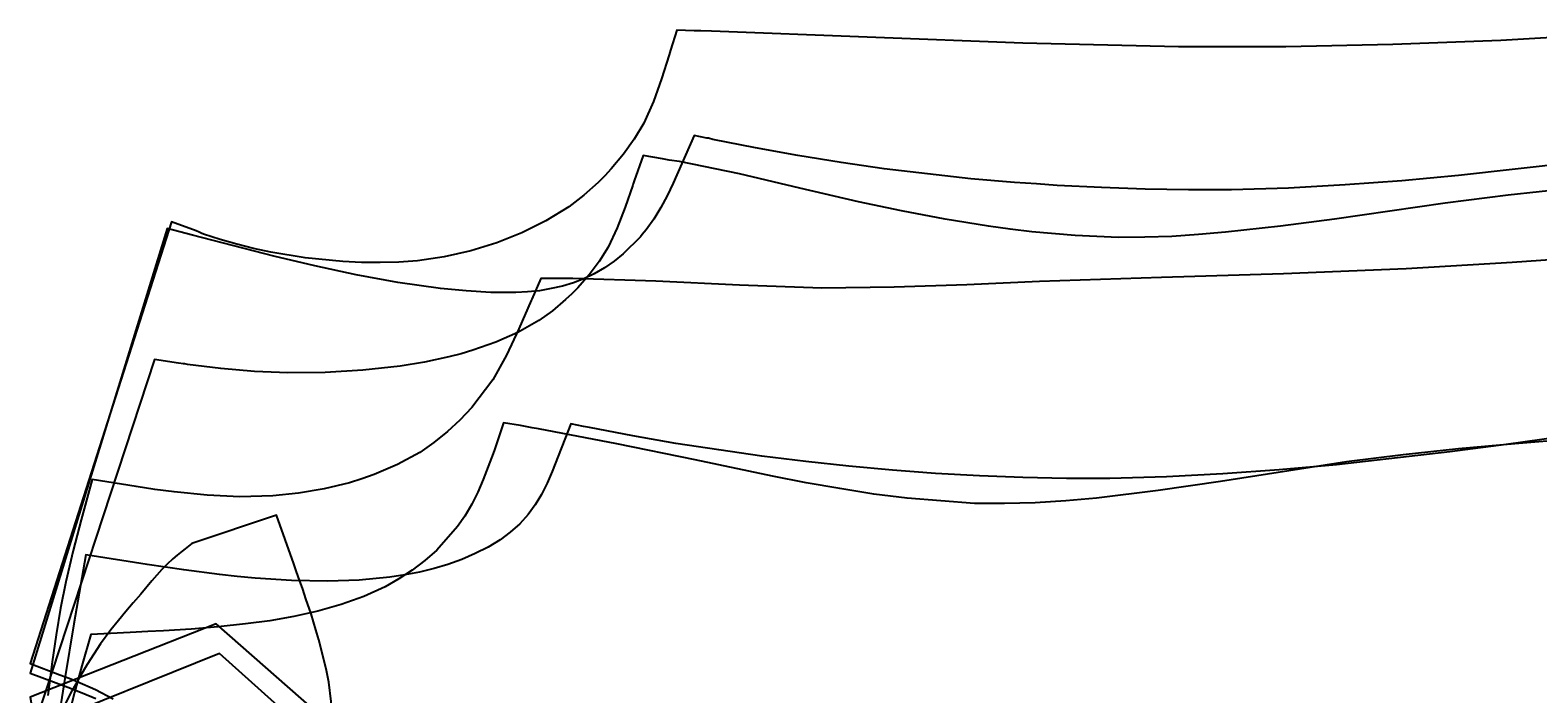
# Model space of a CAD drawing. Header units: millimetres. Extents: x 0 to 1298, y -1 to 755.
# Tile 163 of 169: x 0 to 575, y 495 to 748. Entities that reach past the tile are written whole.
import ezdxf

# ---------------------------------------------------------------- set-up
doc = ezdxf.new("R2010")
doc.units = ezdxf.units.MM
doc.layers.add('1', color=7, linetype='Continuous')
doc.layers.add('19', color=7, linetype='Continuous')

# ---------------------------------------------------------------- blocks, each defined once
blk = doc.blocks.new('PART024')
at = {"layer": '1'}
blk.add_lwpolyline([(128.7, 153), (128, 156.4), (126.9, 161.9), (125.2, 171.2), (124.2, 176.9), (122.5, 187.1), (121.3, 196), (120.3, 206.1), (119.8, 214.2), (119.5, 219.9), (119.2, 225.8), (118.9, 233.3), (118.4, 241.2), (118.3, 243.3), (118.2, 245.9), (118.1, 248.2), (117.9, 250.4), (117.9, 252.3), (117.8, 253.6), (117.8, 256.6), (118, 260.2), (118.1, 262.4), (118.2, 264.8), (118.4, 267.3), (118.5, 269.4), (118.9, 277.3), (119.3, 284.9), (119.9, 296.5), (120.5, 304.5), (121.5, 314.6), (122.8, 323.5), (124.5, 333.7), (125.5, 339.4), (127.3, 348.7), (128.4, 354.2), (129.1, 357.6), (132, 370), (134.1, 377.2), (137.9, 389), (142.3, 401), (144.2, 405.9), (146.7, 412.4), (149.5, 419.4), (156, 435.7), (72.3, 510.8), (0.9, 482.1), (4.7, 461.9), (5.3, 459.1), (6, 454.9), (6.9, 450.5), (7.6, 446.4), (8.3, 442.4), (9.3, 437.1), (10.3, 430.8), (11.4, 423.4), (12.2, 416.5), (12.8, 410.6), (13.4, 403), (13.8, 398.3), (14.1, 393.1), (14.2, 387.6), (14.1, 384.3), (13.8, 379.7), (13.4, 375), (12.4, 368), (11.7, 364), (11, 359.9), (10, 354.5), (9, 349), (8.2, 343.4), (7.6, 339), (7, 334.7), (6.3, 329.2), (5.7, 325), (4.6, 315.4), (3.7, 305.6), (3.5, 301.1), (3.5, 300.1), (3.2, 295.4), (2.7, 284.4), (2.3, 276.3), (2, 269.3), (1.8, 262.6), (1.7, 256), (1.7, 252.7), (1.8, 251.9), (1.9, 241.8), (2.2, 234.8), (2.5, 226.8), (3.1, 215.7), (3.3, 211), (3.3, 210), (3.4, 208.3), (3.5, 205.6), (4.4, 195.7), (5.4, 186.1), (6, 182), (6.7, 176.4), (7.2, 172.1), (7.8, 167.7), (8.6, 162.1), (9.6, 156.5), (10.5, 151.2), (11.3, 147.1), (12, 143.1), (12.9, 136.1), (13.3, 131.4), (13.6, 126.8), (13.6, 118), (13.2, 112.7), (12.8, 108.1), (12.2, 100.5), (11.6, 94.6), (10.7, 87.7), (9.6, 80.3), (8.5, 74), (7.6, 68.7), (6.8, 64.7), (6.1, 60.6), (4.9, 54.7), (4.4, 51.9), (3.9, 49.2), (0, 29), (71.2, 0), (155.3, 74.8), (148.8, 91.1), (147.5, 94.6), (145.5, 99.7), (141.7, 109.5), (137.3, 121.6), (135.4, 127.5), (133.6, 133.4), (131.6, 140.6)], close=True, dxfattribs=at)
at = {"layer": '19'}
blk.add_text('PART024', height=1, dxfattribs=at).set_placement((0, 0))
blk = doc.blocks.new('PART038')
at = {"layer": '1'}
blk.add_lwpolyline([(605.5, 662.6), (565.4, 659.8), (525, 657.5), (478.2, 655.6), (431.6, 654.2), (385.1, 652.6), (357.4, 651.4), (329.7, 650.5), (302.1, 650.1), (270.6, 651.2), (238.7, 652.7), (207, 653.7), (194.8, 653.7), (191.4, 645.9), (191.2, 645.4), (186.5, 634.6), (181.8, 624.5), (176.5, 615.1), (168.5, 604.6), (164, 599.8), (159.2, 595.4), (154, 591.2), (148.7, 587.5), (140.2, 582.9), (131.2, 579), (126.6, 577.4), (121.9, 575.9), (112.2, 573.6), (102.4, 571.9), (92.6, 570.9), (80, 570.6), (67.5, 571.2), (54.9, 572.4), (47.6, 573.4), (40.5, 574.5), (23.6, 577.2), (19.4, 561.8), (16.4, 550.1), (13.6, 538.2), (11.6, 528.1), (9.9, 517.9), (8.4, 507.7), (6.7, 494.8)], dxfattribs=at)
blk = doc.blocks.new('PART044')
at = {"layer": '1'}
blk.add_lwpolyline([(606.4, 747.1), (561.1, 744.5), (519.9, 742.9), (479.1, 742), (438.1, 742), (378.8, 743.5), (260, 748), (255.9, 748.1), (253.3, 748.2), (246.7, 748.4), (244.3, 740.8), (244, 739.9), (243.8, 739), (240.9, 729.9), (237.8, 721.2), (234.1, 713), (230.5, 706.9), (226.4, 701.1), (221.7, 695.5), (219.2, 692.9), (216.7, 690.4), (211.3, 685.5), (205.5, 681.1), (196.8, 675.7), (187.6, 671.2), (178, 667.3), (173.1, 665.8), (168.1, 664.3), (158, 662), (147.8, 660.5), (140.7, 660), (133.6, 659.8), (126.4, 659.8), (119.3, 660.2), (104.9, 661.6), (91.8, 663.8), (85.2, 665.2), (78.8, 666.8), (72.5, 668.6), (66.2, 670.7), (65.2, 671.1), (64.5, 671.4), (63.3, 671.9), (53.9, 675.4), (0, 507), (11.3, 502.7), (14.9, 501.4), (17.9, 500.2), (24.9, 497.1), (31.7, 493.6)], dxfattribs=at)
blk = doc.blocks.new('PART087')
at = {"layer": '1'}
blk.add_lwpolyline([(587.9, 592.5), (566.5, 590.8), (545, 588.8), (523.8, 586.5), (502.2, 583.9), (454.2, 576.4), (430.4, 572.9), (406.8, 570), (395.1, 569), (383.4, 568.3), (371.8, 568), (360.3, 568), (334.6, 570), (321.9, 571.6), (308.9, 573.7), (296.1, 575.9), (283.2, 578.4), (253.7, 584.6), (223.9, 590.8), (194, 596.5), (191.5, 596.9), (187.1, 597.7), (180.6, 598.8), (177.3, 588.9), (177.2, 588.5), (176.7, 587.1), (172.9, 577.1), (170.8, 572.3), (168.5, 567.7), (165.9, 563.2), (163.1, 559.2), (155.1, 550.2), (150.6, 546.3), (145.8, 542.6), (140.7, 539.3), (135.5, 536.3), (127.3, 532.6), (118.6, 529.5), (114.2, 528.2), (109.8, 527), (100.6, 524.9), (91.4, 523.3), (82.1, 522.1), (71.7, 521), (61.4, 520.1), (50.9, 519.5), (44.9, 519.2), (38.1, 518.8), (23.2, 518.1), (19.7, 506.2), (16.9, 496), (14.3, 485.5)], dxfattribs=at)
blk = doc.blocks.new('PART096')
at = {"layer": '1'}
blk.add_lwpolyline([(587.6, 688.1), (563.9, 685.5), (539.9, 682.5), (497.7, 676.4), (477, 673.7), (456.1, 671.4), (445.8, 670.5), (435.6, 669.8), (425.3, 669.5), (415.2, 669.4), (398.7, 670.1), (382.2, 671.6), (373.9, 672.5), (365.7, 673.7), (349.1, 676.4), (332.4, 679.5), (316, 683), (293.7, 688.2), (270.7, 693.6), (247.7, 698.3), (243.8, 698.9), (241.2, 699.4), (233.9, 700.6), (230.5, 691), (230.1, 689.9), (229.9, 689.3), (227, 680.9), (224, 673.1), (220.5, 665.7), (217.1, 660.3), (213.3, 655.1), (208.9, 650.2), (206.7, 647.9), (204.3, 645.7), (199.3, 641.4), (194.1, 637.7), (186.1, 633.2), (177.7, 629.5), (168.9, 626.4), (164.4, 625.1), (159.8, 623.9), (150.5, 621.9), (141.2, 620.4), (126.9, 618.8), (112.6, 617.9), (98.3, 617.8), (85.6, 618.3), (72.8, 619.4), (60, 621), (59, 621.2), (58.5, 621.2), (56.6, 621.5), (47.5, 622.9), (0, 478.6)], dxfattribs=at)
blk = doc.blocks.new('PART143')
at = {"layer": '1'}
blk.add_lwpolyline([(584.9, 593.5), (563.2, 590.5), (541.7, 587.7), (498.4, 582.8), (476.6, 580.9), (455.1, 579.3), (433.5, 578.2), (411.9, 577.5), (395.4, 577.5), (378.8, 577.9), (362.2, 578.6), (345.4, 579.5), (337.3, 580.1), (329, 580.7), (312.3, 582.2), (295.9, 584), (279.2, 586), (262.7, 588.4), (246.3, 590.9), (230, 593.8), (213.4, 597), (211.1, 597.4), (206.3, 598.4), (199.2, 580.2), (197.2, 575.7), (195.1, 571.4), (192.7, 567.5), (190, 563.8), (186.8, 560.3), (183.2, 557.1), (179.3, 554.1), (174.7, 551.4), (169.8, 548.9), (164.7, 546.7), (159.4, 544.8), (154.2, 543.2), (148.6, 541.9), (142.9, 540.8), (137.2, 539.9), (125.5, 538.8), (113.6, 538.4), (99.7, 538.7), (85.9, 539.5), (79, 540.2), (72.2, 540.9), (58.6, 542.7), (44.7, 544.8), (21.3, 548.5), (16.7, 522.2), (13.2, 501.3), (9.9, 480.4)], dxfattribs=at)
blk = doc.blocks.new('PART146')
at = {"layer": '1'}
blk.add_lwpolyline([(588.2, 697.8), (545, 693), (523.3, 691), (501.7, 689.4), (480.1, 688.2), (458.4, 687.5), (441.9, 687.5), (425.4, 687.8), (408.7, 688.4), (391.9, 689.2), (383.9, 689.8), (375.6, 690.4), (358.9, 691.8), (342.4, 693.6), (325.8, 695.6), (309.4, 698), (292.9, 700.6), (276.7, 703.6), (260.5, 706.8), (258.8, 707.2), (258.2, 707.3), (253.4, 708.3), (245.3, 690.1), (243, 685.3), (240.6, 680.8), (237.9, 676.4), (235, 672.3), (234.3, 671.4), (233.5, 670.5), (232.9, 669.7), (226.2, 663.2), (222.8, 660.4), (219.1, 657.8), (215.2, 655.5), (211.2, 653.6), (207.3, 652.1), (203.1, 650.8), (198.8, 649.9), (194.3, 649.1), (189.8, 648.7), (185.3, 648.4), (175.8, 648.4), (166.3, 649), (156.6, 650), (140.3, 652.3), (124.4, 655.2), (108.6, 658.6), (93, 662.3), (62, 670.3), (52.3, 672.8), (0, 503.4), (14.4, 498), (19.9, 495.8), (25.1, 493.7)], dxfattribs=at)
blk = doc.blocks.new('PART182')
at = {"layer": '1'}
blk.add_lwpolyline([(5.4, 469.4), (4.6, 466.1), (3.1, 458), (1.9, 450.1), (1.4, 445.2), (0.8, 438.9), (0.4, 432.6), (0.2, 426.2), (0.2, 423.3), (0, 407.5), (0.1, 396.9), (0.4, 382.2), (0.7, 372.5), (1.1, 348.4), (1.3, 332.7), (1.5, 313.4), (1.6, 305.2), (1.6, 297.2), (1.7, 289.3), (1.7, 273.9), (1.6, 262.1), (1.5, 250), (1.4, 230.6), (1.2, 214.9), (0.8, 190.9), (0.6, 181.2), (0.3, 166.4), (0.2, 155.9), (0.4, 140), (0.5, 137.2), (0.7, 130.8), (1, 124.5), (1.6, 118.2), (2.2, 113.3), (3.3, 105.4), (4.9, 97.3), (5.7, 93.9), (6, 92.9), (7.2, 88.4), (8.6, 83.9), (10.3, 79.5), (11.5, 76.5), (13.8, 71.5), (16.2, 66.8), (19.3, 61.4), (22.1, 56.7), (27.2, 49), (31.2, 43.6), (34.1, 40), (36.9, 36.6), (39.7, 33.3), (42.6, 30), (46.8, 24.9), (50.7, 20.6), (52.7, 18.5), (54.8, 16.6), (56.9, 14.8), (58.1, 13.9), (59.5, 12.8), (62.2, 10.7), (94.4, 0), (101, 18.5), (102.1, 21.7), (102.9, 24.1), (103.8, 26.5), (105.6, 31.8), (109.4, 43.6), (110.5, 47.4), (112.5, 55), (114.2, 63.6), (115.2, 70.9), (115.8, 77.2), (116.2, 83.3), (116.4, 86.8), (116.6, 100.9), (116.5, 114.7), (116.4, 116.9), (116.1, 125.7), (115.4, 140.7), (114.5, 155.5), (112.3, 188), (111.7, 196.5), (111, 207.1), (110.7, 212.2), (110.5, 217.2), (110.2, 222.6), (110, 228), (109.9, 232.6), (109.9, 233.1), (109.8, 235.9), (109.8, 238.7), (109.7, 241.8), (109.6, 245.1), (109.5, 251.8), (109.4, 258.6), (109.4, 261.9), (109.3, 265.1), (109.3, 268.3), (109.2, 271.2), (109.2, 279.8), (109.1, 280.9), (109.1, 283.4), (109.2, 284.6), (109.2, 292.9), (109.3, 295.6), (109.3, 301.6), (109.4, 304.9), (109.6, 318.5), (109.6, 321.7), (109.7, 324.8), (109.7, 327.7), (109.8, 330.4), (109.8, 330.9), (110, 335.5), (110.1, 341), (110.4, 346.3), (110.6, 351.3), (110.9, 356.5), (111.6, 367.1), (112.1, 375.5), (114.3, 408), (115.2, 422.9), (115.9, 437.8), (116.1, 446.6), (116.2, 448.8), (116.3, 462.7), (116.1, 476.7), (115.9, 480.3), (115.5, 486.3), (114.9, 492.6), (113.9, 499.9), (113.1, 504.3), (112.1, 508.5), (110.2, 516.1), (109, 519.9), (107.2, 525.9), (105.2, 531.7), (104, 535.3), (102.8, 538.8), (101.6, 542), (100.6, 545), (94, 563.5), (61.7, 552.7), (59.1, 550.7), (58, 549.8), (56.1, 548.3), (54.4, 546.9), (52.3, 544.9), (50.2, 542.8), (46.4, 538.5), (42.2, 533.5), (39.3, 530.1), (36.5, 526.8), (33.7, 523.4), (30.8, 519.8), (26.9, 514.5), (21.7, 506.7), (18.9, 502), (15.9, 496.6), (13.5, 491.9), (11.2, 486.9), (10, 483.9), (8.3, 479.5), (6.9, 475), (5.7, 470.5)], close=True, dxfattribs=at)
at = {"layer": '19'}
blk.add_text('PART182', height=1, dxfattribs=at).set_placement((0, 0))
blk = doc.blocks.new('PART199')
at = {"layer": '1'}
blk.add_lwpolyline([(127.8, 156.8), (126.6, 162.2), (125.7, 166.1), (124.2, 174), (122.8, 181.8), (121.4, 191.6), (119.7, 205.8), (118.7, 219.5), (118.2, 229.7), (117.8, 238.3), (117.6, 242.8), (117.4, 247.5), (117.3, 249.3), (117.1, 251.8), (117, 254.2), (116.8, 256.4), (116.8, 258.3), (116.7, 259.5), (116.7, 264.1), (116.8, 266), (117, 268.2), (117.1, 270.6), (117.2, 273.2), (117.3, 274.9), (117.6, 279.6), (117.8, 284.1), (118.1, 292.7), (118.5, 302.9), (119.5, 316.7), (121.1, 330.8), (122.5, 340.6), (123.8, 348.5), (125.3, 356.4), (126.2, 360.3), (127.4, 365.7), (128.9, 372.8), (130.4, 379.7), (132.3, 387.3), (134.2, 393.5), (136.2, 399.8), (138.4, 406.2), (140.8, 412.6), (142.8, 417.9), (145.4, 425), (146.9, 428.6), (148.3, 432.5), (154.6, 448.7), (71, 522.2), (0, 494.2), (3.5, 474.1), (4, 471.2), (4.8, 466.8), (5.6, 462.1), (6.3, 457.9), (7, 453.8), (7.9, 448.1), (8.9, 441.5), (9.9, 433.6), (10.8, 425.9), (11.4, 419.7), (12, 412.1), (12.3, 407.3), (12.6, 401.6), (12.7, 398.5), (12.7, 392.1), (12.4, 387.7), (11.8, 383), (11.3, 379.3), (10.7, 375.4), (9, 365.1), (7.4, 355.5), (5.5, 341.8), (4.3, 330.9), (3, 316.9), (2.3, 306.9), (2, 301.6), (1.5, 293.1), (1, 281.6), (0.9, 274.7), (0.6, 261.4), (0.6, 258), (0.7, 257.2), (0.9, 247.2), (1.1, 240.3), (1.7, 228.8), (2.2, 220.3), (2.5, 215), (3.3, 205), (4.6, 191.1), (5.9, 180.2), (7.8, 166.4), (9.4, 156.9), (10.3, 151.6), (11.2, 146.5), (11.8, 142.7), (12.3, 139), (12.9, 134.3), (13.2, 129.8), (13.3, 126.4), (13.3, 123.5), (13.2, 120.4), (12.9, 114.7), (12.7, 109.9), (12, 102.2), (11.4, 96.1), (10.6, 88.4), (9.6, 80.4), (8.7, 73.9), (7.8, 68.2), (6.4, 59.8), (5.4, 53.6), (4.9, 50.6), (4.4, 47.8), (1, 27.7), (72.1, 0), (155.4, 73.8), (149, 90), (147.6, 93.8), (145.4, 99.3), (141.4, 109.9), (139, 116.3), (136.8, 122.7), (134.7, 129), (132.9, 135.2), (130.9, 142.8), (129.4, 149.6)], close=True, dxfattribs=at)
at = {"layer": '19'}
blk.add_text('PART199', height=1, dxfattribs=at).set_placement((0, 0))

msp = doc.modelspace()

# ---------------------------------------------------------------- block references
for name in ['PART044', 'PART146', 'PART096', 'PART038', 'PART143', 'PART087']:
    msp.add_blockref(name, (0, 0))
ref = msp.add_blockref('PART182', (0, 0))
ref.add_attrib('AOF_MIRROR_ALLOWED', '0', (0, 0), dxfattribs={"height": 2.5})
ref.add_attrib('AOF_COORDINATE_SYSTEM', 'x_width_y_length', (0, 0), dxfattribs={"height": 2.5})
ref = msp.add_blockref('PART199', (0, 0))
ref.add_attrib('AOF_MIRROR_ALLOWED', '0', (0, 0), dxfattribs={"height": 2.5})
ref.add_attrib('AOF_COORDINATE_SYSTEM', 'x_width_y_length', (0, 0), dxfattribs={"height": 2.5})
ref = msp.add_blockref('PART024', (0, 0))
ref.add_attrib('AOF_MIRROR_ALLOWED', '0', (0, 0), dxfattribs={"height": 2.5})
ref.add_attrib('AOF_COORDINATE_SYSTEM', 'x_width_y_length', (0, 0), dxfattribs={"height": 2.5})

doc.saveas('drawing.dxf')
